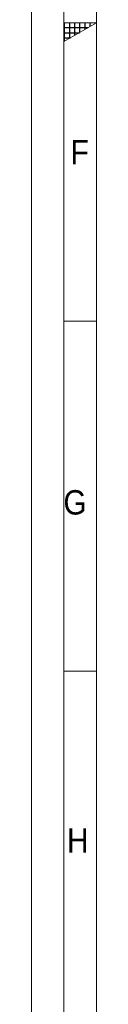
# Model space of a CAD drawing. Header units: millimetres. Extents: x 10 to 831, y 10 to 584.
# Tile 2 of 15: x 10 to 20, y 145 to 296. Entities that reach past the tile are written whole.
import ezdxf

# ---------------------------------------------------------------- set-up
doc = ezdxf.new("R2010")
doc.units = ezdxf.units.MM
doc.linetypes.add('SLD-Solido', pattern=[0])
doc.styles.add('SLDTEXTSTYLE2', font='GOTHIC.TTF', dxfattribs={"width": 0.913})

msp = doc.modelspace()

# ---------------------------------------------------------------- hatches: boundary and pattern name
at = {"linetype": 'Continuous'}
h = msp.add_hatch(dxfattribs=at)
h.set_pattern_fill('NET', color=8, scale=0.25, style=0)
h.paths.add_polyline_path([(15, 296), (15, 293.11325), (20, 296)], flags=0)

# ---------------------------------------------------------------- linework, layer by layer
at = {"color": 7, "linetype": 'SLD-Solido', "lineweight": 0}
for p, q in [((10, 584), (10, 10)), ((15, 579), (15, 15)), ((20, 296), (15, 296)), ((15, 293.11325), (20, 296)), ((15, 296), (15, 293.11325)), ((20, 250), (15, 250)), ((15, 196), (20, 196))]:
    msp.add_line(p, q, dxfattribs=at)
at = {"color": 7, "linetype": 'SLD-Solido', "lineweight": 15}
msp.add_line((20, 574), (20, 20), dxfattribs=at)

# ---------------------------------------------------------------- texts
at = {"color": 7, "linetype": 'Continuous', "lineweight": 0, "char_height": 3.762, "attachment_point": 1, "style": 'SLDTEXTSTYLE2'}
for s, insert in [('F', (16.01905, 277.96175)), ('G', (14.91553, 223.90932)), ('H', (15.46734, 171.74969))]:
    msp.add_mtext(s, dxfattribs=dict(at, insert=insert))

doc.saveas('drawing.dxf')
